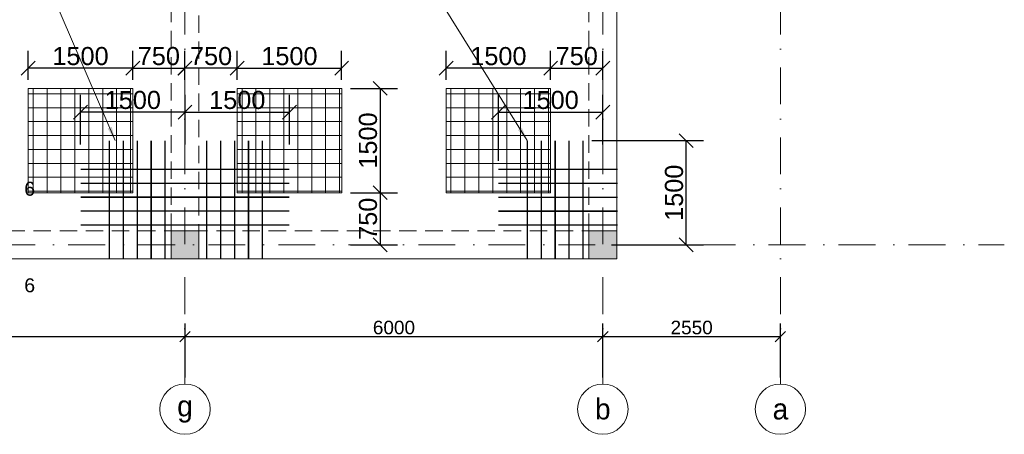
# Model space of a CAD drawing. Header units: millimetres. Extents: x 48648 to 1383473, y 421442 to 1155884.
# Tile 58 of 118: x 181856 to 195995, y 666127 to 672090. Entities that reach past the tile are written whole.
import ezdxf

# ---------------------------------------------------------------- set-up
doc = ezdxf.new("R2010")
doc.units = ezdxf.units.MM
doc.header["$PDMODE"] = 1
doc.linetypes.add('DOT___DASHED', pattern=[670.277762, 352.777767, -176.388884, 0, -141.111112])
doc.linetypes.add('HIDDEN', pattern=[0.375, 0.25, -0.125])
doc.layers.get('0').update_dxf_attribs({"lineweight": 5})
doc.layers.get('Defpoints').update_dxf_attribs({"color": 6, "lineweight": 5})
doc.styles.add('Arial', font='arial.ttf')
doc.styles.add('SPDS', font='arial.ttf')
doc.styles.get("Standard").update_dxf_attribs({"font": 'acadmtavr.ttf'})
doc.dimstyles.new('M 150', dxfattribs={"dimscale": 200, "dimtxt": 1.3, "dimasz": 1, "dimexe": 1.25, "dimexo": 0.625, "dimgap": 0.2, "dimtad": 1, "dimdec": 0, "dimrnd": 5, "dimtxsty": 'SPDS', "dimblk": 'OBLIQUE', "dimcen": 2.5, "dimclrd": 5, "dimclre": 5, "dimclrt": 5, "dimadec": 0, "dimazin": 2, "dimtfac": 1, "dimtdec": 0, "dimtmove": 0, "dimatfit": 3, "dimfxl": 1, "dimtolj": 1, "dimtzin": 0, "dimarcsym": 0})
doc.dimstyles.new('M20', dxfattribs={"dimscale": 20, "dimtxt": 2, "dimasz": 2.5, "dimexe": 1.25, "dimexo": 0.625, "dimtad": 1, "dimdec": 0, "dimrnd": 5, "dimzin": 9, "dimtxsty": 'Standard', "dimblk": 'OBLIQUE', "dimcen": 2.5, "dimclrd": 5, "dimclre": 5, "dimclrt": 5, "dimadec": 0, "dimazin": 0, "dimtfac": 1, "dimtdec": 0, "dimtmove": 0, "dimatfit": 3, "dimfxl": 1, "dimlwd": 5, "dimlwe": 5, "dimarcsym": 0})
pattern_1 = [(0, (64033.2, -153079.6), (0, 200.025), []), (90, (64033.2, -153079.6), (-200.025, 1e-14), [])]

# ---------------------------------------------------------------- blocks, each defined once
blk = doc.blocks.new('_Oblique')
at = {"color": 0, "linetype": 'ByBlock', "lineweight": -2}
blk.add_line((-0.5, -0.5), (0.5, 0.5), dxfattribs=at)
blk = doc.blocks.new('*D15')
at = {"color": 5, "lineweight": -2, "transparency": 16777216}
for p, q in [((78230, 820024), (78230, 820800)), ((84230, 820024), (84230, 820800)), ((78230, 820613), (84230, 820613))]:
    blk.add_line(p, q, dxfattribs=at)
at = {"layer": 'Defpoints', "color": 0, "lineweight": 30, "transparency": 16777216}
for p in [(84230, 820613), (78230, 819931), (84230, 819931)]:
    blk.add_point(p, dxfattribs=at)
at = {"color": 5, "lineweight": -2, "transparency": 16777216, "xscale": 150, "yscale": 150, "zscale": 150, "rotation": 180}
blk.add_blockref('_Oblique', (78230, 820613), dxfattribs=at)
at = {"color": 5, "lineweight": -2, "transparency": 16777216, "xscale": 150, "yscale": 150, "zscale": 150}
blk.add_blockref('_Oblique', (84230, 820613), dxfattribs=at)
at = {"color": 5, "lineweight": 13, "transparency": 16777216, "insert": (81230, 820742), "char_height": 195, "attachment_point": 5, "style": 'SPDS'}
blk.add_mtext('\\A1;6000', dxfattribs=at)
blk = doc.blocks.new('*D16')
at = {"color": 5, "lineweight": -2, "transparency": 16777216}
for p, q in [((84230, 820024), (84230, 820800)), ((90230, 820024), (90230, 820800)), ((84230, 820613), (90230, 820613))]:
    blk.add_line(p, q, dxfattribs=at)
at = {"layer": 'Defpoints', "color": 0, "lineweight": 30, "transparency": 16777216}
for p in [(90230, 820613), (84230, 819931), (90230, 819931)]:
    blk.add_point(p, dxfattribs=at)
at = {"color": 5, "lineweight": -2, "transparency": 16777216, "xscale": 150, "yscale": 150, "zscale": 150, "rotation": 180}
blk.add_blockref('_Oblique', (84230, 820613), dxfattribs=at)
at = {"color": 5, "lineweight": -2, "transparency": 16777216, "xscale": 150, "yscale": 150, "zscale": 150}
blk.add_blockref('_Oblique', (90230, 820613), dxfattribs=at)
at = {"color": 5, "lineweight": 13, "transparency": 16777216, "insert": (87230, 820742), "char_height": 195, "attachment_point": 5, "style": 'SPDS'}
blk.add_mtext('\\A1;6000', dxfattribs=at)
blk = doc.blocks.new('*D17')
at = {"color": 5, "lineweight": -2, "transparency": 16777216}
for p, q in [((90230, 820024), (90230, 820800)), ((92780, 820024), (92780, 820800)), ((90230, 820613), (92780, 820613))]:
    blk.add_line(p, q, dxfattribs=at)
at = {"layer": 'Defpoints', "color": 0, "lineweight": 30, "transparency": 16777216}
for p in [(92780, 820613), (90230, 819931), (92780, 819931)]:
    blk.add_point(p, dxfattribs=at)
at = {"color": 5, "lineweight": -2, "transparency": 16777216, "xscale": 150, "yscale": 150, "zscale": 150, "rotation": 180}
blk.add_blockref('_Oblique', (90230, 820613), dxfattribs=at)
at = {"color": 5, "lineweight": -2, "transparency": 16777216, "xscale": 150, "yscale": 150, "zscale": 150}
blk.add_blockref('_Oblique', (92780, 820613), dxfattribs=at)
at = {"color": 5, "lineweight": 13, "transparency": 16777216, "insert": (91505, 820742), "char_height": 195, "attachment_point": 5, "style": 'SPDS'}
blk.add_mtext('\\A1;2550', dxfattribs=at)
blk = doc.blocks.new('5555234545678')
at = {"lineweight": 20}
h = blk.add_hatch(color=7, dxfattribs=at)
h.dxf.hatch_style = 1
h.paths.add_polyline_path([(184430, 668652), (184430, 669052), (184030, 669052), (184030, 668652)])
h = blk.add_hatch(color=7, dxfattribs=at)
h.dxf.hatch_style = 1
h.paths.add_polyline_path([(190430, 668652), (190430, 669052), (190030, 669052), (190030, 668652)])
at = {"color": 7, "lineweight": 20}
for points in [[(152030, 701051), (190430, 701051), (190430, 695051), (192980, 695051), (192980, 682651), (190430, 682651), (190430, 668652), (152030, 668652)], [(184030, 669052), (184430, 669052), (184430, 668652), (184030, 668652)], [(190030, 669052), (190430, 669052), (190430, 668652), (190030, 668652)]]:
    blk.add_lwpolyline(points, close=True, dxfattribs=at)
at = {"color": 7, "linetype": 'HIDDEN', "lineweight": 20, "ltscale": 1000}
for points in [[(190030, 700651), (190430, 700651), (190430, 669052), (190030, 669052)], [(184030, 682651), (184430, 682651), (184430, 669052), (184030, 669052)], [(152430, 669052), (190030, 669052), (190030, 668652), (152430, 668652)]]:
    blk.add_lwpolyline(points, close=True, dxfattribs=at)
blk = doc.blocks.new('*D395')
at = {"color": 5, "lineweight": -2, "transparency": 16777216}
for p, q in [((188731, 670061), (188731, 671011)), ((190230, 670294), (190230, 671011)), ((188731, 670761), (190230, 670761))]:
    blk.add_line(p, q, dxfattribs=at)
at = {"layer": 'Defpoints', "color": 0, "lineweight": 40, "transparency": 16777216}
for p in [(190230, 670761), (190230, 670169), (188731, 669936)]:
    blk.add_point(p, dxfattribs=at)
at = {"color": 5, "lineweight": -2, "transparency": 16777216, "xscale": 200, "yscale": 200, "zscale": 200, "rotation": 180}
blk.add_blockref('_Oblique', (188731, 670761), dxfattribs=at)
at = {"color": 5, "lineweight": -2, "transparency": 16777216, "xscale": 200, "yscale": 200, "zscale": 200}
blk.add_blockref('_Oblique', (190230, 670761), dxfattribs=at)
at = {"color": 5, "transparency": 16777216, "insert": (189480, 670934), "char_height": 260, "attachment_point": 5, "style": 'SPDS'}
blk.add_mtext('\\A1;1500', dxfattribs=at)
blk = doc.blocks.new('*D396')
at = {"color": 5, "lineweight": -2, "transparency": 16777216}
for p, q in [((190070, 670350), (191675, 670350)), ((191425, 668852), (191425, 670350)), ((190355, 668852), (191675, 668852))]:
    blk.add_line(p, q, dxfattribs=at)
at = {"layer": 'Defpoints', "color": 0, "lineweight": 40, "transparency": 16777216}
for p in [(189945, 670350), (191425, 670350), (190230, 668852)]:
    blk.add_point(p, dxfattribs=at)
at = {"color": 5, "lineweight": -2, "transparency": 16777216, "xscale": 200, "yscale": 200, "zscale": 200}
for p, rotation in [((191425, 670350), 90), ((191425, 668852), 270)]:
    blk.add_blockref('_Oblique', p, dxfattribs=dict(at, rotation=rotation))
at = {"color": 5, "transparency": 16777216, "insert": (191253, 669601), "char_height": 260, "attachment_point": 5, "rotation": 90, "style": 'SPDS'}
blk.add_mtext('\\A1;1500', dxfattribs=at)
blk = doc.blocks.new('*D410')
at = {"color": 5, "lineweight": -2, "transparency": 16777216}
for p, q in [((182730, 670294), (182730, 671011)), ((184230, 670294), (184230, 671011)), ((184230, 670761), (182730, 670761))]:
    blk.add_line(p, q, dxfattribs=at)
at = {"layer": 'Defpoints', "color": 0, "lineweight": 40, "transparency": 16777216}
for p in [(182730, 670761), (182730, 670169), (184230, 670169)]:
    blk.add_point(p, dxfattribs=at)
at = {"color": 5, "lineweight": -2, "transparency": 16777216, "xscale": 200, "yscale": 200, "zscale": 200, "rotation": 180}
blk.add_blockref('_Oblique', (182730, 670761), dxfattribs=at)
at = {"color": 5, "lineweight": -2, "transparency": 16777216, "xscale": 200, "yscale": 200, "zscale": 200}
blk.add_blockref('_Oblique', (184230, 670761), dxfattribs=at)
at = {"color": 5, "transparency": 16777216, "insert": (183480, 670934), "char_height": 260, "attachment_point": 5, "style": 'SPDS'}
blk.add_mtext('\\A1;1500', dxfattribs=at)
blk = doc.blocks.new('*D409')
at = {"color": 5, "lineweight": -2, "transparency": 16777216}
for p, q in [((184230, 670294), (184230, 671011)), ((185730, 670294), (185730, 671011)), ((184230, 670761), (185730, 670761))]:
    blk.add_line(p, q, dxfattribs=at)
at = {"layer": 'Defpoints', "color": 0, "lineweight": 40, "transparency": 16777216}
for p in [(185730, 670761), (184230, 670169), (185730, 670169)]:
    blk.add_point(p, dxfattribs=at)
at = {"color": 5, "lineweight": -2, "transparency": 16777216, "xscale": 200, "yscale": 200, "zscale": 200, "rotation": 180}
blk.add_blockref('_Oblique', (184230, 670761), dxfattribs=at)
at = {"color": 5, "lineweight": -2, "transparency": 16777216, "xscale": 200, "yscale": 200, "zscale": 200}
blk.add_blockref('_Oblique', (185730, 670761), dxfattribs=at)
at = {"color": 5, "transparency": 16777216, "insert": (184980, 670934), "char_height": 260, "attachment_point": 5, "style": 'SPDS'}
blk.add_mtext('\\A1;1500', dxfattribs=at)
blk = doc.blocks.new('*D1546')
at = {"color": 5, "lineweight": -2, "transparency": 16777216}
for p, q in [((186605, 671102), (187281, 671102)), ((187031, 671102), (187031, 669602)), ((186605, 669602), (187281, 669602))]:
    blk.add_line(p, q, dxfattribs=at)
at = {"layer": 'Defpoints', "color": 0, "lineweight": 13, "transparency": 16777216}
for p in [(186480, 671102), (186480, 669602), (187031, 669602)]:
    blk.add_point(p, dxfattribs=at)
at = {"color": 5, "lineweight": -2, "transparency": 16777216, "xscale": 200, "yscale": 200, "zscale": 200}
for p, rotation in [((187031, 671102), 90), ((187031, 669602), 270)]:
    blk.add_blockref('_Oblique', p, dxfattribs=dict(at, rotation=rotation))
at = {"color": 5, "lineweight": 13, "transparency": 16777216, "insert": (186858, 670352), "char_height": 260, "attachment_point": 5, "rotation": 90, "style": 'SPDS'}
blk.add_mtext('\\A1;1500', dxfattribs=at)
blk = doc.blocks.new('*D1547')
at = {"color": 5, "lineweight": -2, "transparency": 16777216}
for p, q in [((186605, 669602), (187281, 669602)), ((187031, 669602), (187031, 668852)), ((186605, 668852), (187281, 668852))]:
    blk.add_line(p, q, dxfattribs=at)
at = {"layer": 'Defpoints', "color": 0, "lineweight": 13, "transparency": 16777216}
for p in [(186480, 669602), (186480, 668852), (187031, 668852)]:
    blk.add_point(p, dxfattribs=at)
at = {"color": 5, "lineweight": -2, "transparency": 16777216, "xscale": 200, "yscale": 200, "zscale": 200}
for p, rotation in [((187031, 669602), 90), ((187031, 668852), 270)]:
    blk.add_blockref('_Oblique', p, dxfattribs=dict(at, rotation=rotation))
at = {"color": 5, "lineweight": 13, "transparency": 16777216, "insert": (186858, 669227), "char_height": 260, "attachment_point": 5, "rotation": 90, "style": 'SPDS'}
blk.add_mtext('\\A1;750', dxfattribs=at)
blk = doc.blocks.new('*D1554')
at = {"color": 5, "lineweight": -2, "transparency": 16777216}
for p, q in [((181979, 671227), (181979, 671642)), ((183479, 671227), (183479, 671642)), ((183479, 671392), (181979, 671392))]:
    blk.add_line(p, q, dxfattribs=at)
at = {"layer": 'Defpoints', "color": 0, "lineweight": 13, "transparency": 16777216}
for p in [(181979, 671392), (181979, 671102), (183479, 671102)]:
    blk.add_point(p, dxfattribs=at)
at = {"color": 5, "lineweight": -2, "transparency": 16777216, "xscale": 200, "yscale": 200, "zscale": 200, "rotation": 180}
blk.add_blockref('_Oblique', (181979, 671392), dxfattribs=at)
at = {"color": 5, "lineweight": -2, "transparency": 16777216, "xscale": 200, "yscale": 200, "zscale": 200}
blk.add_blockref('_Oblique', (183479, 671392), dxfattribs=at)
at = {"color": 5, "lineweight": 13, "transparency": 16777216, "insert": (182729, 671565), "char_height": 260, "attachment_point": 5, "style": 'SPDS'}
blk.add_mtext('\\A1;1500', dxfattribs=at)
blk = doc.blocks.new('*D1555')
at = {"color": 5, "lineweight": -2, "transparency": 16777216}
for p, q in [((183479, 671227), (183479, 671642)), ((184229, 671227), (184229, 671642)), ((183479, 671392), (184229, 671392))]:
    blk.add_line(p, q, dxfattribs=at)
at = {"layer": 'Defpoints', "color": 0, "lineweight": 13, "transparency": 16777216}
for p in [(184229, 671392), (183479, 671102), (184229, 671102)]:
    blk.add_point(p, dxfattribs=at)
at = {"color": 5, "lineweight": -2, "transparency": 16777216, "xscale": 200, "yscale": 200, "zscale": 200, "rotation": 180}
blk.add_blockref('_Oblique', (183479, 671392), dxfattribs=at)
at = {"color": 5, "lineweight": -2, "transparency": 16777216, "xscale": 200, "yscale": 200, "zscale": 200}
blk.add_blockref('_Oblique', (184229, 671392), dxfattribs=at)
at = {"color": 5, "lineweight": 13, "transparency": 16777216, "insert": (183854, 671565), "char_height": 260, "attachment_point": 5, "style": 'SPDS'}
blk.add_mtext('\\A1;750', dxfattribs=at)
blk = doc.blocks.new('*D1556')
at = {"color": 5, "lineweight": -2, "transparency": 16777216}
for p, q in [((184979, 671227), (184979, 671642)), ((186479, 671226), (186479, 671641)), ((184979, 671392), (186479, 671391))]:
    blk.add_line(p, q, dxfattribs=at)
at = {"layer": 'Defpoints', "color": 0, "lineweight": 13, "transparency": 16777216}
for p in [(186479, 671391), (184979, 671102), (186479, 671101)]:
    blk.add_point(p, dxfattribs=at)
at = {"color": 5, "lineweight": -2, "transparency": 16777216, "xscale": 200, "yscale": 200, "zscale": 200}
for p, rotation in [((184979, 671392), 179.974190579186), ((186479, 671391), 359.974190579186)]:
    blk.add_blockref('_Oblique', p, dxfattribs=dict(at, rotation=rotation))
at = {"color": 5, "lineweight": 13, "transparency": 16777216, "insert": (185729, 671564), "char_height": 260, "attachment_point": 5, "rotation": 359.9742, "style": 'SPDS'}
blk.add_mtext('\\A1;1500', dxfattribs=at)
blk = doc.blocks.new('*D1557')
at = {"color": 5, "lineweight": -2, "transparency": 16777216}
for p, q in [((184229, 671227), (184229, 671642)), ((184979, 671227), (184979, 671642)), ((184979, 671392), (184229, 671392))]:
    blk.add_line(p, q, dxfattribs=at)
at = {"layer": 'Defpoints', "color": 0, "lineweight": 13, "transparency": 16777216}
for p in [(184229, 671392), (184229, 671102), (184979, 671102)]:
    blk.add_point(p, dxfattribs=at)
at = {"color": 5, "lineweight": -2, "transparency": 16777216, "xscale": 200, "yscale": 200, "zscale": 200}
for p, rotation in [((184229, 671392), 179.974190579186), ((184979, 671392), 359.974190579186)]:
    blk.add_blockref('_Oblique', p, dxfattribs=dict(at, rotation=rotation))
at = {"color": 5, "lineweight": 13, "transparency": 16777216, "insert": (184604, 671565), "char_height": 260, "attachment_point": 5, "rotation": 359.9742, "style": 'SPDS'}
blk.add_mtext('\\A1;750', dxfattribs=at)
blk = doc.blocks.new('*D1558')
at = {"color": 5, "lineweight": -2, "transparency": 16777216}
for p, q in [((187980, 671226), (187980, 671641)), ((189480, 671227), (189480, 671642)), ((189480, 671392), (187980, 671391))]:
    blk.add_line(p, q, dxfattribs=at)
at = {"layer": 'Defpoints', "color": 0, "lineweight": 13, "transparency": 16777216}
for p in [(187980, 671391), (187980, 671101), (189480, 671102)]:
    blk.add_point(p, dxfattribs=at)
at = {"color": 5, "lineweight": -2, "transparency": 16777216, "xscale": 200, "yscale": 200, "zscale": 200}
for p, rotation in [((187980, 671391), 180.0258094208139), ((189480, 671392), 0.02580942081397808)]:
    blk.add_blockref('_Oblique', p, dxfattribs=dict(at, rotation=rotation))
at = {"color": 5, "lineweight": 13, "transparency": 16777216, "insert": (188730, 671564), "char_height": 260, "attachment_point": 5, "rotation": 0.0258, "style": 'SPDS'}
blk.add_mtext('\\A1;1500', dxfattribs=at)
blk = doc.blocks.new('*D1559')
at = {"color": 5, "lineweight": -2, "transparency": 16777216}
for p, q in [((189480, 671227), (189480, 671642)), ((190230, 671227), (190230, 671642)), ((189480, 671392), (190230, 671392))]:
    blk.add_line(p, q, dxfattribs=at)
at = {"layer": 'Defpoints', "color": 0, "lineweight": 13, "transparency": 16777216}
for p in [(190230, 671392), (189480, 671102), (190230, 671102)]:
    blk.add_point(p, dxfattribs=at)
at = {"color": 5, "lineweight": -2, "transparency": 16777216, "xscale": 200, "yscale": 200, "zscale": 200}
for p, rotation in [((189480, 671392), 180.0258094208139), ((190230, 671392), 0.02580942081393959)]:
    blk.add_blockref('_Oblique', p, dxfattribs=dict(at, rotation=rotation))
at = {"color": 5, "lineweight": 13, "transparency": 16777216, "insert": (189855, 671565), "char_height": 260, "attachment_point": 5, "rotation": 0.0258, "style": 'SPDS'}
blk.add_mtext('\\A1;750', dxfattribs=at)
blk = doc.blocks.new('555234523452346')
at = {"color": 5, "linetype": 'DOT___DASHED', "lineweight": 13, "ltscale": 1.5}
for points in [[(84229.5, 819930.7), (84229.5, 855746.3)], [(90229.5, 819930.7), (90229.5, 855746.3)], [(92779.5, 819930.7), (92779.5, 855746.3)], [(49371.6, 821931.6), (95994.8, 821931.6)]]:
    blk.add_lwpolyline(points, dxfattribs=at)
at = {"color": 5, "lineweight": 13}
for centre in [(84229.5, 819568.9), (90229.5, 819568.9), (92779.5, 819568.9)]:
    blk.add_circle(centre, 361.8, dxfattribs=at)
at = {"color": 5, "lineweight": 13, "char_height": 300, "width": 200.136, "attachment_point": 5, "style": 'Arial'}
for s, insert in [('{\\fAcadMtavr|b0|i0|c0|p2;g}', (84229.5, 819568.9)), ('{\\fAcadMtavr|b0|i0|c0|p2;b}', (90229.5, 819568.9)), ('{\\fAcadMtavr|b0|i0|c0|p2;a}', (92779.5, 819568.9))]:
    blk.add_mtext(s, dxfattribs=dict(at, insert=insert))
at = {"color": 5, "lineweight": 13}
for base, p1, p2, picture, middle in [((84229.5, 820612.5), (78229.5, 819930.7), (84229.5, 819930.7), '*D15', (81229.5, 820742.1)), ((90229.5, 820612.5), (84229.5, 819930.7), (90229.5, 819930.7), '*D16', (87229.5, 820742.1)), ((92779.5, 820612.5), (90229.5, 819930.7), (92779.5, 819930.7), '*D17', (91504.5, 820742.1))]:
    dim = blk.add_linear_dim(base=base, p1=p1, p2=p2, dimstyle='M 150', override={"dimscale": 150, "dimtmove": 1}, dxfattribs=at)
    dim.commit()
    dim.dimension.update_dxf_attribs({"geometry": picture, "text_midpoint": middle})

msp = doc.modelspace()

# ---------------------------------------------------------------- hatches: boundary and pattern name
at = {"lineweight": 20}
h = msp.add_hatch(dxfattribs=at)
h.set_pattern_fill('NET', color=4, scale=63)
h.set_pattern_definition(pattern_1)
h.paths.add_polyline_path([(181979.4, 671102.1), (183479.4, 671102.1), (183479.4, 669602.1), (181979.4, 669602.1)])
h = msp.add_hatch(dxfattribs=at)
h.set_pattern_fill('NET', color=4, scale=63)
h.set_pattern_definition(pattern_1)
h.paths.add_polyline_path([(184979.6, 671102.1), (186479.6, 671102.1), (186479.6, 669602.1), (184979.6, 669602.1)])
h = msp.add_hatch(dxfattribs=at)
h.set_pattern_fill('NET', color=4, scale=63)
h.set_pattern_definition(pattern_1)
h.paths.add_polyline_path([(187979.5, 671102.1), (189479.5, 671102.1), (189479.5, 669602.1), (187979.5, 669602.1)])

# ---------------------------------------------------------------- linework, layer by layer
at = {"color": 4, "lineweight": 20}
for points in [[(181979.4, 671102.1), (183479.4, 671102.1), (183479.4, 669602.1), (181979.4, 669602.1)], [(184979.6, 671102.1), (186479.6, 671102.1), (186479.6, 669602.1), (184979.6, 669602.1)], [(187979.5, 671102.1), (189479.5, 671102.1), (189479.5, 669602.1), (187979.5, 669602.1)]]:
    msp.add_lwpolyline(points, close=True, dxfattribs=at)
at = {"color": 6, "lineweight": 20, "const_width": 20}
for points in [[(183143.6, 670352), (183143.6, 668652)], [(183343.6, 670352), (183343.6, 668652)], [(183543.6, 670352), (183543.6, 668652)], [(183743.6, 670352), (183743.6, 668652)], [(183943.6, 670352), (183943.6, 668652)], [(184541.8, 670352), (184541.8, 668652)], [(184741.8, 670352), (184741.8, 668652)], [(184941.8, 670352), (184941.8, 668652)], [(185141.8, 670352), (185141.8, 668652)], [(185341.8, 670352), (185341.8, 668652)], [(189145.4, 670350.2), (189145.4, 668650.2)], [(189345.4, 670350.2), (189345.4, 668650.2)], [(189545.4, 670350.2), (189545.4, 668650.2)], [(189745.4, 670350.2), (189745.4, 668650.2)], [(189945.4, 670350.2), (189945.4, 668650.2)], [(182729.5, 669937.9), (185729.5, 669937.9)], [(188731.3, 669936.1), (190444.5, 669936.1)], [(182729.5, 669737.9), (185729.5, 669737.9)], [(188731.3, 669736.1), (190444.5, 669736.1)], [(182729.5, 669537.9), (185729.5, 669537.9)], [(188731.3, 669536.1), (190444.5, 669536.1)], [(182729.5, 669337.9), (185729.5, 669337.9)], [(188731.3, 669336.1), (190444.5, 669336.1)], [(182729.5, 669137.9), (185729.5, 669137.9)], [(188731.3, 669136.1), (190444.5, 669136.1)]]:
    msp.add_lwpolyline(points, dxfattribs=at)

# ---------------------------------------------------------------- block references
at = {"color": 6, "lineweight": 30}
msp.add_blockref('555234523452346', (100000, -153079.6), dxfattribs=at)
at = {"color": 5, "lineweight": 13}
msp.add_blockref('5555234545678', (0, 0), dxfattribs=at)

# ---------------------------------------------------------------- texts
at = {"color": 5, "lineweight": 13, "char_height": 200, "width": 6318.36, "attachment_point": 5}
for insert in [(182017.4, 669657.3), (182017.4, 668269.2)]:
    msp.add_mtext('\\pxi-0.18417,qc;{\\fArial|b0|i0|c0|p34;6}', dxfattribs=dict(at, insert=insert))

# ---------------------------------------------------------------- dimensions: what is measured, and where the dimension line sits
at = {"color": 5, "lineweight": 13}
for base, p1, p2, angle, picture, middle in [((181979.4, 671392.4), (183479.4, 671102.1), (181979.4, 671102.1), 180, '*D1554', (182729.4, 671565.2)), ((184229.4, 671392.4), (183479.4, 671102.1), (184229.4, 671102.1), 180, '*D1555', (183854.4, 671565.2)), ((184229.3, 671392.4), (184979.2, 671101.7), (184229.2, 671102.1), 359.97419, '*D1557', (184604.4, 671565)), ((186479.3, 671391.4), (184979.2, 671101.7), (186479.2, 671101.1), 359.97419, '*D1556', (185729.4, 671564.5)), ((187979.8, 671391.4), (189479.9, 671101.7), (187979.9, 671101.1), 180.02581, '*D1558', (188729.7, 671564.5)), ((190229.8, 671392.4), (189479.9, 671101.7), (190229.9, 671102.1), 180.02581, '*D1559', (189854.7, 671565)), ((187030.6, 669602.1), (186479.6, 671102.1), (186479.6, 669602.1), 90, '*D1546', (186857.8, 670352.1)), ((187030.6, 668852.1), (186479.6, 669602.1), (186479.6, 668852.1), 90, '*D1547', (186857.8, 669227.1))]:
    dim = msp.add_linear_dim(base=base, p1=p1, p2=p2, angle=angle, dimstyle='M 150', dxfattribs=at)
    dim.commit()
    dim.dimension.update_dxf_attribs({"geometry": picture, "text_midpoint": middle})
for base, p1, p2, picture, middle in [((182729.5, 670761.3), (184229.5, 670168.6), (182729.5, 670168.6), '*D410', (183479.5, 670934.1)), ((190229.5, 670761.3), (188731.3, 669936.1), (190229.5, 670168.6), '*D395', (189480.4, 670934.1))]:
    dim = msp.add_linear_dim(base=base, p1=p1, p2=p2, dimstyle='M 150')
    dim.commit()
    dim.dimension.update_dxf_attribs({"geometry": picture, "text_midpoint": middle})
for base, p1, p2, angle, picture, middle in [((185729.5, 670761.3), (184229.5, 670168.6), (185729.5, 670168.6), 180, '*D409', (184979.5, 670934.1)), ((191425.3, 670350.2), (190229.5, 668852), (189945.4, 670350.2), 90, '*D396', (191252.5, 669601.1))]:
    dim = msp.add_linear_dim(base=base, p1=p1, p2=p2, angle=angle, dimstyle='M 150')
    dim.commit()
    dim.dimension.update_dxf_attribs({"geometry": picture, "text_midpoint": middle})

# ---------------------------------------------------------------- leaders
for points in [[(183226.7, 670352), (182301.9, 672509), (180042.3, 672509)], [(189145.4, 670350.2), (187801.9, 672509), (185542.3, 672509)]]:
    msp.add_leader(points, dimstyle='M20', override={"dimscale": 10, "dimasz": 20, "dimtad": 0}, dxfattribs=at)

doc.saveas('drawing.dxf')
